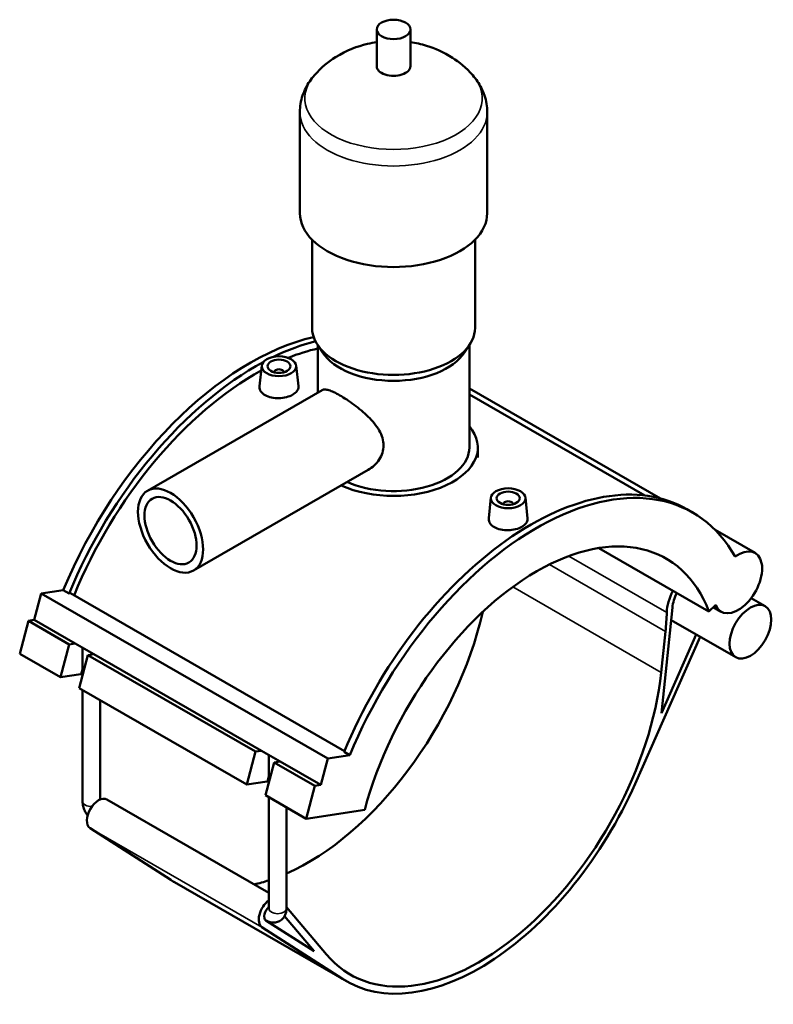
# Model space of a CAD drawing. Header units: millimetres. Extents: x 0 to 1006, y -235 to 1214.
# Tile 7 of 7: x 679 to 1006, y 694 to 1122. Entities that reach past the tile are written whole.
import ezdxf

# ---------------------------------------------------------------- set-up
doc = ezdxf.new("R2010")
doc.units = ezdxf.units.MM
doc.layers.add('Visible (ISO)', color=7, linetype='Continuous', lineweight=50)
doc.layers.add('Visible Narrow (ISO)', color=7, linetype='Continuous', lineweight=35)

msp = doc.modelspace()

# ---------------------------------------------------------------- linework, layer by layer
at = {"layer": 'Visible (ISO)'}
for p, q in [((833.659, 1101.882), (833.659, 1117.841)), ((848.299, 1101.882), (848.299, 1117.841)), ((800.313, 1038.048), (800.313, 1081.934)), ((881.646, 1038.048), (881.646, 1081.934)), ((805.599, 988.178), (805.599, 1026.502)), ((876.359, 988.178), (876.359, 1026.502)), ((810.15, 977.508), (807.866, 981.002)), ((808.039, 960.077), (808.039, 980.737)), ((871.809, 977.508), (874.092, 981.002)), ((873.919, 936.313), (873.919, 980.737)), ((783.713, 971.818), (782.753, 962.864)), ((798.685, 971.818), (799.648, 962.837)), ((789.199, 969.1), (789.199, 968.913)), ((793.199, 969.1), (793.199, 968.913)), ((734.125, 917.512), (809.953, 961.179)), ((873.919, 961.927), (956.884, 914.151)), ((873.919, 959.306), (950.128, 915.42)), ((877.579, 931.894), (877.579, 936.313)), ((754.086, 882.849), (829.915, 926.516)), ((883.274, 914.485), (882.314, 905.531)), ((888.76, 911.58), (888.76, 911.766)), ((892.76, 911.58), (892.76, 911.766)), ((898.245, 914.485), (899.208, 905.504)), ((970.86, 908.038), (968.371, 909.471)), ((980.674, 900.451), (998.006, 890.47)), ((930.123, 892.602), (977.957, 865.056)), ((684.937, 861.375), (687.984, 872.81)), ((687.984, 872.81), (697.518, 874.288)), ((687.984, 872.81), (812.435, 801.144)), ((697.518, 874.288), (700.007, 872.855)), ((700.007, 872.855), (700.639, 872.953)), ((700.639, 872.953), (819.634, 804.428)), ((996.308, 870.868), (1002.367, 867.379)), ((957.319, 820.959), (962.102, 866.774)), ((977.957, 865.056), (980.889, 867.979)), ((979.869, 866.962), (983.323, 864.973)), ((678.586, 846.688), (682.395, 860.981)), ((682.395, 860.981), (684.937, 861.375)), ((682.395, 860.981), (700.117, 850.776)), ((684.937, 861.375), (702.659, 851.17)), ((961.534, 861.333), (989.584, 845.181)), ((959.075, 856.41), (957.216, 838.606)), ((700.117, 850.776), (702.659, 851.17)), ((702.659, 851.17), (710.773, 846.497)), ((945.891, 790.227), (974.121, 854.085)), ((972.402, 855.075), (957.319, 820.959)), ((678.586, 846.688), (696.308, 836.483)), ((696.308, 836.483), (700.117, 850.776)), ((705.905, 837.375), (705.905, 849.301)), ((708.231, 846.103), (704.422, 831.81)), ((710.773, 846.497), (708.231, 846.103)), ((708.231, 846.103), (781.01, 804.193)), ((710.773, 846.497), (783.552, 804.587)), ((705.203, 837.862), (696.308, 836.483)), ((704.422, 831.81), (777.201, 789.899)), ((705.905, 782.589), (705.905, 830.956)), ((713.555, 783.44), (713.555, 826.551)), ((777.201, 789.899), (781.01, 804.193)), ((781.01, 804.193), (783.552, 804.587)), ((783.552, 804.587), (791.666, 799.914)), ((819.48, 804.055), (821.969, 802.622)), ((786.798, 790.791), (786.798, 802.717)), ((791.666, 799.914), (789.124, 799.52)), ((791.666, 799.914), (809.388, 789.709)), ((809.388, 789.709), (812.435, 801.144)), ((812.435, 801.144), (821.969, 802.622)), ((789.124, 799.52), (785.315, 785.227)), ((789.124, 799.52), (806.846, 789.315)), ((786.097, 791.279), (777.201, 789.899)), ((803.037, 775.022), (806.846, 789.315)), ((806.846, 789.315), (809.388, 789.709)), ((716.434, 783.44), (786.798, 742.92)), ((785.315, 785.227), (803.037, 775.022)), ((786.798, 736.006), (786.798, 784.373)), ((794.448, 736.006), (794.448, 779.968)), ((803.037, 775.022), (828.453, 778.962)), ((744.18, 748.468), (709.146, 771.023)), ((745.819, 747.47), (820.489, 704.47)), ((811.812, 716.119), (794.448, 736.704)), ((793.607, 732.673), (806.422, 717.481)), ((783.817, 728.023), (818.85, 705.469)), ((806.422, 717.481), (785.549, 730.919)), ((785.575, 730.902), (785.603, 730.886))]:
    msp.add_line(p, q, dxfattribs=at)
for centre, major_axis, ratio in [((840.979, 1117.841), (7.32, 0), 0.5758617), ((791.199, 971.552), (7.5, 0), 0.5758617), ((791.199, 971.552), (5, 0), 0.5758617), ((744.106, 900.181), (9.981, -17.332), 0.5780931), ((744.106, 900.181), (7.985, -13.865), 0.5780931), ((890.76, 914.219), (7.5, 0), 0.5758617), ((890.76, 914.219), (5, 0), 0.5758617), ((995.975, 856.28), (6.391, 11.099), 0.5780931)]:
    msp.add_ellipse(centre, major_axis=major_axis, ratio=ratio, dxfattribs=at)
for centre, major_axis, ratio, start_param, end_param in [((840.979, 1101.882), (-7.32, 0), 0.5758617, 0, 3.1415927), ((840.979, 1038.048), (-40.667, 0), 0.5758617, 0, 3.1415927), ((840.979, 988.178), (-35.38, 0), 0.5758617, 0, 3.1415927), ((778.754, 862.218), (-67.656, -117.486), 0.5780931, 3.6339622, 4.9361215), ((781.243, 860.785), (67.656, 117.486), 0.5780931, 0.5108468, 0.7040372), ((781.243, 860.785), (-65.685, -114.064), 0.5780931, 3.6330162, 3.7746726), ((840.979, 984.188), (-32.94, 0), 0.5758617, 0.3599086, 2.7816841), ((781.243, 860.785), (67.656, 117.486), 0.5780931, 0.7504434, 1.7945289), ((781.243, 860.785), (-65.685, -114.064), 0.5780931, 3.9010082, 4.9398293), ((791.199, 969.1), (-2, 0), 0.5758617, 2.9729035, 6.4518745), ((840.979, 936.313), (36.6, 0), 0.5758617, 4.0421625, 6.7342121), ((840.979, 936.313), (32.94, 0), 0.5758617, 4.0550262, 6.2831853), ((900.716, 791.985), (67.656, 117.486), 0.5780931, 0, 1.7945289), ((903.205, 790.552), (67.656, 117.486), 0.5780931, 5.9510567, 8.0777142), ((890.76, 911.766), (-2, 0), 0.5758617, 2.9729035, 6.4518745), ((903.205, 790.552), (56.141, 97.491), 0.5780931, 5.8449193, 8.2883802), ((990.665, 877.721), (-7.342, -12.749), 0.5780931, 5.8449193, 10.3390253), ((971.085, 870.613), (-8.076, -14.024), 0.5780931, 4.7981733, 5.4537447), ((971.085, 870.613), (-6.391, -11.099), 0.5780931, 4.8208583, 5.3681287), ((803.644, 847.885), (56.141, 97.491), 0.5780931, 3.8091957, 5.2003789), ((880.173, 822.689), (56.141, 97.491), 0.5780931, 5.3681287, 5.4537447), ((878.315, 804.885), (-56.141, -97.491), 0.5780931, 6.0767174, 8.5097214), ((709.261, 835.526), (-5.544, 1.477), 0.3434135, 5.4505807, 5.6201311), ((790.154, 788.942), (-5.544, 1.477), 0.3434135, 5.4505807, 5.6201311), ((878.315, 804.885), (-57.825, -100.415), 0.5780931, 6.2545395, 8.0363943), ((712.841, 777.2), (-3.593, -6.239), 0.5780931, 3.1415927, 6.2545395), ((803.644, 847.885), (-57.825, -100.415), 0.5780931, 6.2545395, 6.2831853), ((803.644, 847.885), (56.141, 97.491), 0.5780931, 3.6296002, 3.7116726), ((787.512, 734.201), (-3.593, -6.239), 0.5780931, 4.0657103, 6.2545395), ((787.512, 734.201), (-1.909, -3.315), 0.5780931, 4.1921067, 6.2545395)]:
    msp.add_ellipse(centre, major_axis=major_axis, ratio=ratio, start_param=start_param, end_param=end_param, dxfattribs=at)
for points, knots in [([(833.659, 1112.314), (832.327, 1112.115), (830.984, 1111.858), (825.245, 1110.494), (820.655, 1108.838), (812.742, 1103.829), (809.6, 1101.352), (806.588, 1097.917)], [7.32269345, 7.32269345, 7.32269345, 7.32269345, 7.45993851, 7.45993851, 7.90124478, 7.90124478, 8.17184916, 8.17184916, 8.17184916, 8.17184916]), ([(875.37, 1097.917), (872.466, 1101.23), (869.439, 1103.651), (862.621, 1108.051), (858.898, 1109.62), (852.937, 1111.457), (850.601, 1111.97), (848.299, 1112.314)], [5.96531778, 5.96531778, 5.96531778, 5.96531778, 6.22626042, 6.22626042, 6.57732596, 6.57732596, 6.81447349, 6.81447349, 6.81447349, 6.81447349]), ([(806.588, 1097.917), (805.864, 1097.091), (805.179, 1096.213), (803.909, 1094.351), (803.325, 1093.366), (802.288, 1091.293), (801.835, 1090.204), (801.092, 1087.943), (800.803, 1086.771), (800.413, 1084.376), (800.313, 1083.155), (800.313, 1081.934)], [1.88866385, 1.88866385, 1.88866385, 1.88866385, 1.98216998, 1.98216998, 2.07567611, 2.07567611, 2.16918223, 2.16918223, 2.26268836, 2.26268836, 2.35619449, 2.35619449, 2.35619449, 2.35619449]), ([(881.646, 1081.934), (881.646, 1083.155), (881.546, 1084.376), (881.156, 1086.771), (880.866, 1087.943), (880.124, 1090.204), (879.67, 1091.293), (878.633, 1093.366), (878.049, 1094.351), (876.78, 1096.213), (876.095, 1097.091), (875.37, 1097.917)], [5.49778714, 5.49778714, 5.49778714, 5.49778714, 5.59129327, 5.59129327, 5.6847994, 5.6847994, 5.77830553, 5.77830553, 5.87181166, 5.87181166, 5.96531778, 5.96531778, 5.96531778, 5.96531778]), ([(799.647, 962.837), (799.658, 962.741), (799.663, 962.647), (799.66, 961.969), (799.445, 961.347), (798.579, 960.189), (797.926, 959.653), (796.424, 958.787), (795.473, 958.4), (793.389, 957.859), (792.256, 957.706), (790.132, 957.647), (788.997, 957.738), (786.911, 958.191), (785.958, 958.554), (784.454, 959.42), (783.804, 959.98), (782.943, 961.224), (782.733, 961.907), (782.736, 962.652), (782.742, 962.758), (782.754, 962.864)], [0.5867719, 0.5867719, 0.5867719, 0.5867719, 0.6380049, 0.6380049, 0.9568013, 0.9568013, 1.2755978, 1.2755978, 1.5943942, 1.5943942, 1.9131907, 1.9131907, 2.2321931, 2.2321931, 2.5511956, 2.5511956, 2.870198, 2.870198, 3.1892004, 3.1892004, 3.241344, 3.241344, 3.241344, 3.241344]), ([(809.953, 961.179), (810.273, 961.363), (810.667, 961.46), (811.63, 961.459), (812.203, 961.358), (813.518, 960.96), (814.264, 960.663), (815.891, 959.898), (816.774, 959.43), (818.601, 958.378), (819.593, 957.766), (821.665, 956.401), (822.744, 955.648), (824.9, 954.046), (825.98, 953.196), (828.05, 951.447), (829.04, 950.549), (830.853, 948.757), (831.743, 947.797), (833.369, 945.793), (834.105, 944.749), (835.324, 942.612), (835.807, 941.518), (836.452, 939.326), (836.614, 938.228), (836.614, 936.101), (836.452, 935.027), (835.807, 932.946), (835.324, 931.939), (834.105, 930.075), (833.369, 929.216), (831.743, 927.708), (830.853, 927.059), (829.934, 926.526), (829.924, 926.521), (829.915, 926.516)], [1.565297, 1.565297, 1.565297, 1.565297, 1.9488533, 1.9488533, 2.3364879, 2.3364879, 2.7241226, 2.7241226, 3.1117572, 3.1117572, 3.4993919, 3.4993919, 3.8870265, 3.8870265, 4.2746611, 4.2746611, 4.6622958, 4.6622958, 5.0526004, 5.0526004, 5.4429051, 5.4429051, 5.8332098, 5.8332098, 6.2235144, 6.2235144, 6.6138191, 6.6138191, 7.0041237, 7.0041237, 7.3944284, 7.3944284, 7.7847331, 7.7847331, 7.7888114, 7.7888114, 7.7888114, 7.7888114]), ([(899.208, 905.504), (899.218, 905.408), (899.223, 905.313), (899.221, 904.636), (899.006, 904.014), (898.139, 902.856), (897.487, 902.32), (895.984, 901.454), (895.033, 901.067), (892.95, 900.526), (891.817, 900.373), (889.692, 900.314), (888.558, 900.405), (886.471, 900.858), (885.519, 901.221), (884.767, 901.654), (884.015, 902.087), (883.364, 902.647), (882.504, 903.891), (882.294, 904.574), (882.297, 905.319), (882.303, 905.425), (882.315, 905.531)], [3.1379675, 3.1379675, 3.1379675, 3.1379675, 3.1892004, 3.1892004, 3.5079969, 3.5079969, 3.8267933, 3.8267933, 4.1455898, 4.1455898, 4.4643863, 4.4643863, 4.7833887, 4.7833887, 5.1023911, 5.1023911, 5.1023911, 5.4213936, 5.4213936, 5.740396, 5.740396, 5.7925396, 5.7925396, 5.7925396, 5.7925396]), ([(708.065, 776.49), (708.005, 776.57), (707.946, 776.652), (707.489, 777.299), (707.141, 777.901), (706.561, 779.159), (706.328, 779.814), (706.001, 781.168), (705.905, 781.866), (705.905, 782.589)], [3.72429047, 3.72429047, 3.72429047, 3.72429047, 3.76991118, 3.76991118, 4.08407045, 4.08407045, 4.39822972, 4.39822972, 4.71238898, 4.71238898, 4.71238898, 4.71238898]), ([(794.448, 736.006), (794.448, 735.283), (794.354, 734.531), (793.866, 733.077), (793.495, 732.372), (792.526, 731.283), (792.007, 730.87), (790.893, 730.286), (790.31, 730.103), (789.114, 729.922), (788.505, 729.941), (787.24, 730.147), (786.607, 730.372), (785.886, 730.728), (785.743, 730.805), (785.603, 730.886)], [1.5707963, 1.5707963, 1.5707963, 1.5707963, 1.8849556, 1.8849556, 2.1680662, 2.1680662, 2.3812874, 2.3812874, 2.5801963, 2.5801963, 2.7986581, 2.7986581, 3.0714968, 3.0714968, 3.1415927, 3.1415927, 3.1415927, 3.1415927])]:
    msp.add_open_spline(points, degree=3, knots=knots, dxfattribs=at)
msp.add_open_spline([(786.798, 736.006), (786.798, 736.001), (786.798, 735.998), (786.798, 735.998)], degree=3, dxfattribs=at)
at = {"layer": 'Visible Narrow (ISO)'}
for p, q in [((908.652, 885.447), (959.075, 856.41)), ((959.652, 864.586), (917.075, 889.105)), ((892.767, 875.72), (957.216, 838.606)), ((705.203, 837.862), (705.905, 840.494)), ((786.097, 791.279), (786.798, 793.911)), ((709.146, 771.023), (783.817, 728.023)), ((744.18, 748.468), (818.85, 705.469))]:
    msp.add_line(p, q, dxfattribs=at)
for centre, major_axis, ratio, start_param, end_param in [((840.979, 1087.919), (-38.525, 0), 0.5758617, 5.8156547, 9.8923086), ((840.979, 1081.934), (-40.667, 0), 0.5758617, 0, 3.1415927), ((709.73, 782.589), (-3.825, 0), 0.5758617, 0, 1.6302581), ((790.623, 736.006), (3.825, 0), 0.5758617, 3.1415927, 6.2831853), ((787.512, 734.201), (-1.909, -3.315), 0.5780931, 6.2545395, 6.2831853)]:
    msp.add_ellipse(centre, major_axis=major_axis, ratio=ratio, start_param=start_param, end_param=end_param, dxfattribs=at)

doc.saveas('drawing.dxf')
